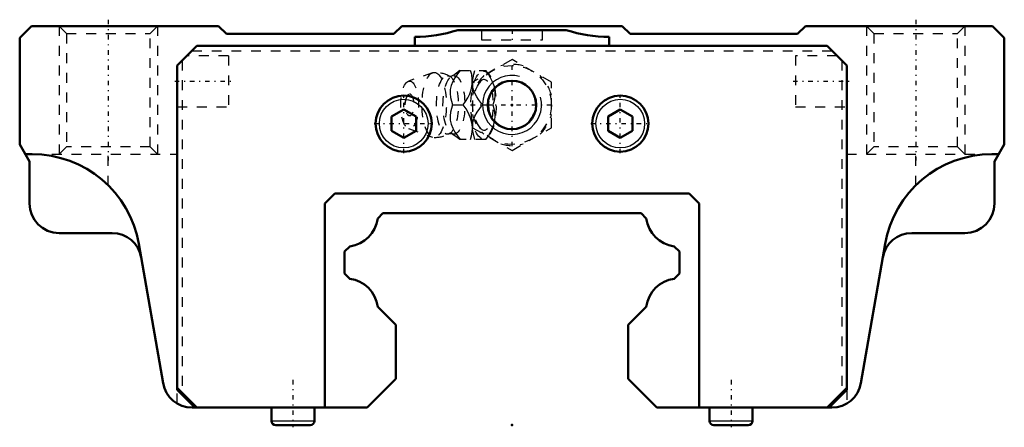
# Model space of a CAD drawing. Header units: millimetres. Extents: x -50 to 50, y 0 to 41.
import ezdxf

# ---------------------------------------------------------------- set-up
doc = ezdxf.new("R2010")
doc.units = ezdxf.units.MM
doc.linetypes.add('Center', pattern=[1.5, 0.45, -0.5, 0.05, -0.5])
doc.linetypes.add('Dashed', pattern=[2, 1, -1])
for name, color, linetype, lineweight in [('2d ConnectionPoints', 7, 'Continuous', 50), ('AM_0', 7, 'Continuous', 50), ('AM_4', 3, 'Continuous', 25), ('AM_5', 3, 'Continuous', 25), ('AM_7', 7, 'Center', 25), ('AM_9', 6, 'Dashed', 25)]:
    doc.layers.add(name, color=color, linetype=linetype, lineweight=lineweight)

# ---------------------------------------------------------------- blocks, each defined once
blk = doc.blocks.new('1_lgaa8td8xg66yuurr5e7322xg________0_in_HSR35C1SS_GK__BLOCK_1B_M6F__2')
at = {"layer": 'AM_5', "linetype": 'Dashed'}
blk.add_arc((0, 32.5), 2.39, 75, 15, dxfattribs=at)
at = {"layer": 'AM_7'}
for p, q in [((0, 28.3), (0, 36.7)), ((-4.2, 32.5), (4.2, 32.5))]:
    blk.add_line(p, q, dxfattribs=at)
at = {"layer": 'AM_9'}
for p, q in [((0, 37.12), (-4, 34.81)), ((4, 34.81), (0, 37.12)), ((-5.32, 36), (-2.67, 36)), ((-2.37, 35.65), (-2.67, 36)), ((-8.07, 35.77), (-10.52, 34.9)), ((-4, 34.81), (-4, 30.19)), ((4, 30.19), (4, 34.81)), ((-6.03, 32.5), (-4.96, 32.5)), ((-3, 32.5), (-1.93, 32.5)), ((-10.52, 30.1), (-8.07, 29.23)), ((-4.01, 30.17), (-4.01, 30.19)), ((-4, 30.19), (0, 27.88)), ((0, 27.88), (4, 30.19)), ((-2.67, 29), (-5.32, 29)), ((-2.67, 29), (-2.37, 29.35))]:
    blk.add_line(p, q, dxfattribs=at)
for points in [[(-5.27, 36), (-5.54, 35.64), (-5.8, 35.26), (-6.01, 34.88), (-6.18, 34.47), (-6.27, 34.05), (-6.29, 33.65), (-6.24, 33.25), (-6.14, 32.87), (-6.03, 32.5)], [(-5.31, 36), (-5.42, 35.91), (-5.6, 35.76), (-5.82, 35.6), (-6.07, 35.44), (-6.13, 35.41)], [(-4.96, 32.5), (-4.71, 32.86), (-4.48, 33.23), (-4.28, 33.63), (-4.14, 34.03), (-4.03, 34.59), (-4.03, 35.16), (-4.09, 35.59), (-4.2, 36)], [(-4, 34.44), (-4, 34.45), (-4.02, 34.85), (-3.96, 35.25), (-3.87, 35.63), (-3.76, 36)], [(-2.69, 36), (-2.43, 35.64), (-2.21, 35.27), (-2.01, 34.87), (-1.86, 34.47), (-1.76, 33.91), (-1.75, 33.34), (-1.82, 32.91), (-1.93, 32.5)], [(-6.13, 35.41), (-6.13, 35.4), (-6.17, 35.39), (-6.23, 35.38), (-6.3, 35.39), (-6.33, 35.4), (-6.34, 35.41)], [(-3, 32.5), (-3.4, 33.05), (-3.58, 33.33), (-3.74, 33.62), (-3.91, 34.02), (-4, 34.44)], [(-6.03, 32.5), (-6.14, 32.14), (-6.23, 31.76), (-6.28, 31.38), (-6.27, 30.97), (-6.19, 30.55), (-6.02, 30.15), (-5.8, 29.75), (-5.55, 29.37), (-5.27, 29)], [(-4.01, 30.19), (-4.04, 30.53), (-4.17, 31.09), (-4.42, 31.66), (-4.67, 32.09), (-4.96, 32.5)], [(-4, 30.55), (-3.92, 30.95), (-3.76, 31.35), (-3.53, 31.75), (-3.28, 32.13), (-3, 32.5)], [(-1.93, 32.5), (-1.83, 32.14), (-1.77, 31.77), (-1.74, 31.37), (-1.77, 30.97), (-1.9, 30.41), (-2.15, 29.84), (-2.4, 29.41), (-2.69, 29)], [(-4.2, 29), (-4.1, 29.36), (-4.04, 29.73), (-4.01, 30.13), (-4.01, 30.17)], [(-4.01, 30.13), (-4.01, 30.52), (-4, 30.55)], [(-3.76, 29), (-3.92, 29.55), (-3.98, 29.83), (-4.01, 30.12)], [(-6.34, 29.59), (-6.32, 29.6), (-6.27, 29.61), (-6.2, 29.61), (-6.15, 29.6), (-6.13, 29.59)], [(-6.13, 29.59), (-6.01, 29.53), (-5.78, 29.37), (-5.57, 29.22), (-5.4, 29.08), (-5.31, 28.99)]]:
    blk.add_lwpolyline(points, dxfattribs=at)
blk.add_circle((0, 32.5), 4, dxfattribs=at)
for centre, radius, start, end in [((0, 32.5), 4.12, 73.8624, 106.1376), ((-7.9, 32.5), 3.3, 61.7605, 90), ((0, 32.5), 4.12, 133.8624, 166.1376), ((0, 32.5), 4.12, 13.8624, 46.1376), ((-9.07, 32.5), 1.82, 148.3697, 211.6303), ((0, 32.5), 4.12, 193.8624, 226.1376), ((0, 32.5), 4.12, 313.8624, 346.1376), ((-7.9, 32.5), 3.3, 270, 298.2395), ((0, 32.5), 4.12, 253.8624, 286.1376)]:
    blk.add_arc(centre, radius, start, end, dxfattribs=at)
for centre, major_axis in [((-7.9, 32.5), (0, 3.3)), ((-6.56, 32.5), (0, 2.97)), ((-5.9, 32.5), (0, 2.97)), ((-2.89, 32.5), (0, 3.44)), ((-10.4, 32.5), (0, 2.42)), ((-10.4, 32.5), (0, 1.12))]:
    blk.add_ellipse(centre, major_axis=major_axis, ratio=0.37461, dxfattribs=at)
blk.add_ellipse((-2.84, 32.5), major_axis=(0, -2.57), ratio=0.37461, start_param=5.78106, end_param=9.9269, dxfattribs=at)
blk = doc.blocks.new('2_HSR35CSSB_M6F11_S_0_in_HSR35C1SS_GK__BLOCK_1B_M6F__2')
at = {"layer": 'AM_0'}
for p, q in [((-48.8, 40.5), (-50, 39.3)), ((-29.8, 40.5), (-48.8, 40.5)), ((-29, 39.7), (-29.8, 40.5)), ((-11.2, 40.5), (-12, 39.7)), ((11.2, 40.5), (-11.2, 40.5)), ((5.5, 40.1), (-5.5, 40.1)), ((12, 39.7), (11.2, 40.5)), ((29.8, 40.5), (29, 39.7)), ((48.8, 40.5), (29.8, 40.5)), ((50, 39.3), (48.8, 40.5)), ((-50, 39.3), (-50, 28.5)), ((-12, 39.7), (-29, 39.7)), ((-9.87, 39.4), (-9.87, 38.5)), ((9.87, 38.5), (9.87, 39.4)), ((29, 39.7), (12, 39.7)), ((50, 28.5), (50, 39.3)), ((-34, 36.5), (-32, 38.5)), ((-32, 38.5), (32, 38.5)), ((32, 38.5), (34, 36.5)), ((-34, 36.5), (-34, 3.58)), ((34, 36.5), (34, 3.58)), ((-11, 32.04), (-12.25, 31.32)), ((-9.75, 31.32), (-11, 32.04)), ((11, 32.04), (9.75, 31.32)), ((12.25, 31.32), (11, 32.04)), ((-12.25, 31.32), (-12.25, 29.88)), ((-9.75, 29.88), (-9.75, 31.32)), ((9.75, 31.32), (9.75, 29.88)), ((12.25, 29.88), (12.25, 31.32)), ((-12.25, 29.88), (-11, 29.16)), ((-11, 29.16), (-9.75, 29.88)), ((9.75, 29.88), (11, 29.16)), ((11, 29.16), (12.25, 29.88)), ((-50, 28.5), (-49, 26.77)), ((49, 26.77), (50, 28.5)), ((-48.73, 27.5), (-49.42, 27.5)), ((49.42, 27.5), (48.73, 27.5)), ((-49, 26.77), (-49, 22.5)), ((49, 22.5), (49, 26.77)), ((-18, 23.5), (-19, 22.5)), ((18, 23.5), (-18, 23.5)), ((19, 22.5), (18, 23.5)), ((-19, 22.5), (-19, 1.78)), ((19, 1.78), (19, 22.5)), ((-13.11, 21.5), (-13.64, 20.97)), ((13.11, 21.5), (-13.11, 21.5)), ((13.64, 20.97), (13.11, 21.5)), ((-46, 19.5), (-40.61, 19.5)), ((40.61, 19.5), (46, 19.5)), ((-37.9, 18.39), (-35.43, 4.27)), ((-16.47, 18.14), (-17, 17.61)), ((17, 17.61), (16.47, 18.14)), ((35.43, 4.27), (37.9, 18.39)), ((-17, 17.61), (-17, 15.38)), ((17, 15.38), (17, 17.61)), ((-17, 15.38), (-16.48, 14.86)), ((16.48, 14.86), (17, 15.38)), ((-13.64, 12.02), (-11.8, 10.18)), ((11.8, 10.18), (13.64, 12.02)), ((-11.8, 10.18), (-11.8, 4.7)), ((11.8, 4.7), (11.8, 10.18)), ((-11.8, 4.7), (-14.72, 1.78)), ((11.8, 4.7), (14.72, 1.78)), ((-34, 3.78), (-32, 1.78)), ((-32.2, 1.78), (-34, 3.58)), ((-33.5, 3.28), (-33.5, 3.08)), ((32, 1.78), (34, 3.78)), ((34, 3.58), (32.2, 1.78)), ((33.5, 3.28), (33.5, 3.08)), ((-32.48, 1.78), (-14.72, 1.78)), ((-24.43, 1.78), (-24.43, 0.44)), ((-20.07, 0.44), (-20.07, 1.78)), ((14.72, 1.78), (32.48, 1.78)), ((20.07, 1.78), (20.07, 0.44)), ((24.43, 0.44), (24.43, 1.78)), ((-24, 0), (-20.5, 0)), ((20.5, 0), (24, 0))]:
    blk.add_line(p, q, dxfattribs=at)
for centre, radius in [((0, 32.5), 2.46), ((-11, 30.6), 2.85), ((11, 30.6), 2.85)]:
    blk.add_circle(centre, radius, dxfattribs=at)
for centre, radius, start, end in [((-9.87, 53.4), 14, 270, 288.1949), ((9.87, 53.4), 14, 251.8051, 270), ((-48.73, 16.5), 11, 9.8934, 90), ((48.73, 16.5), 11, 90, 170.1066), ((-46, 22.5), 3, 180, 270), ((46, 22.5), 3, 270, 360), ((-16.91, 21.41), 3.3, 277.6892, 352.3108), ((16.91, 21.41), 3.3, 187.6892, 262.3108), ((-40.61, 16.5), 3, 9.8934, 90), ((40.61, 16.5), 3, 90, 170.1066), ((-16.91, 11.59), 3.3, 7.4612, 82.5388), ((16.91, 11.59), 3.3, 97.4612, 172.5388), ((-32.48, 4.78), 3, 189.8934, 270), ((32.48, 4.78), 3, 270, 350.1066), ((-24, 0.44), 0.437, 180, 270), ((-20.5, 0.44), 0.437, 270, 360), ((20.5, 0.44), 0.437, 180, 270), ((24, 0.44), 0.437, 270, 360)]:
    blk.add_arc(centre, radius, start, end, dxfattribs=at)
at = {"layer": 'AM_4'}
for p, q in [((-24.43, 0.44), (-20.07, 0.44)), ((20.07, 0.44), (24.43, 0.44))]:
    blk.add_line(p, q, dxfattribs=at)
for centre in [(-11, 30.6), (11, 30.6)]:
    blk.add_circle(centre, 2.47, dxfattribs=at)
at = {"layer": 'AM_5', "linetype": 'Dashed'}
for p, q in [((-46, 40.5), (-46, 27.5)), ((-36, 40.5), (-36, 27.5)), ((36, 40.5), (36, 27.5)), ((46, 40.5), (46, 27.5))]:
    blk.add_line(p, q, dxfattribs=at)
at = {"layer": 'AM_5'}
blk.add_arc((0, 32.5), 3, 75, 15, dxfattribs=at)
at = {"layer": 'AM_7'}
for p, q in [((-41, 41.15), (-41, 26.85)), ((41, 41.15), (41, 26.85)), ((0, 40.15), (0, 39.05)), ((-34.26, 34.9), (-28.54, 34.9)), ((28.54, 34.9), (34.26, 34.9)), ((-11, 27.61), (-11, 33.59)), ((11, 27.61), (11, 33.59)), ((-13.99, 30.6), (-8.01, 30.6)), ((8.01, 30.6), (13.99, 30.6)), ((-22.25, 4.59), (-22.25, -0.22)), ((22.25, 4.59), (22.25, -0.22))]:
    blk.add_line(p, q, dxfattribs=at)
at = {"layer": 'AM_9'}
for p, q in [((-46, 40.5), (-45.25, 39.75)), ((-36.75, 39.75), (-36, 40.5)), ((-3.1, 40.1), (-3.1, 39.1)), ((3.1, 39.1), (3.1, 40.1)), ((36, 40.5), (36.75, 39.75)), ((45.25, 39.75), (46, 40.5)), ((-45.25, 39.75), (-45.25, 28.25)), ((-45.25, 39.75), (-36.75, 39.75)), ((-36.75, 28.25), (-36.75, 39.75)), ((-3.1, 39.1), (3.1, 39.1)), ((36.75, 39.75), (36.75, 28.25)), ((36.75, 39.75), (45.25, 39.75)), ((45.25, 28.25), (45.25, 39.75)), ((-32.5, 38), (32.5, 38)), ((-33.5, 37), (-33.5, 3.28)), ((-28.8, 37.5), (-33, 37.5)), ((-28.8, 37.5), (-28.8, 32.3)), ((33, 37.5), (28.8, 37.5)), ((28.8, 37.5), (28.8, 32.3)), ((33.5, 37), (33.5, 3.28)), ((-34, 32.3), (-28.8, 32.3)), ((28.8, 32.3), (34, 32.3)), ((-45.25, 28.25), (-46, 27.5)), ((-36.75, 28.25), (-45.25, 28.25)), ((-36, 27.5), (-36.75, 28.25)), ((36.75, 28.25), (36, 27.5)), ((45.25, 28.25), (36.75, 28.25)), ((46, 27.5), (45.25, 28.25)), ((-48.73, 27.5), (-34, 27.5)), ((-41, 24.32), (-41, 27.5)), ((34, 27.5), (48.73, 27.5)), ((41, 24.32), (41, 27.5)), ((-34, 2.2), (-34, 3.58)), ((34, 3.58), (34, 2.2))]:
    blk.add_line(p, q, dxfattribs=at)

msp = doc.modelspace()

# ---------------------------------------------------------------- linework, layer by layer
at = {"layer": '2d ConnectionPoints'}
for p in [(0, 32.5), (0, 32.5), (0, 0)]:
    msp.add_point(p, dxfattribs=at)

# ---------------------------------------------------------------- block references
for name in ['2_HSR35CSSB_M6F11_S_0_in_HSR35C1SS_GK__BLOCK_1B_M6F__2', '1_lgaa8td8xg66yuurr5e7322xg________0_in_HSR35C1SS_GK__BLOCK_1B_M6F__2']:
    msp.add_blockref(name, (0, 0))

doc.saveas('drawing.dxf')
